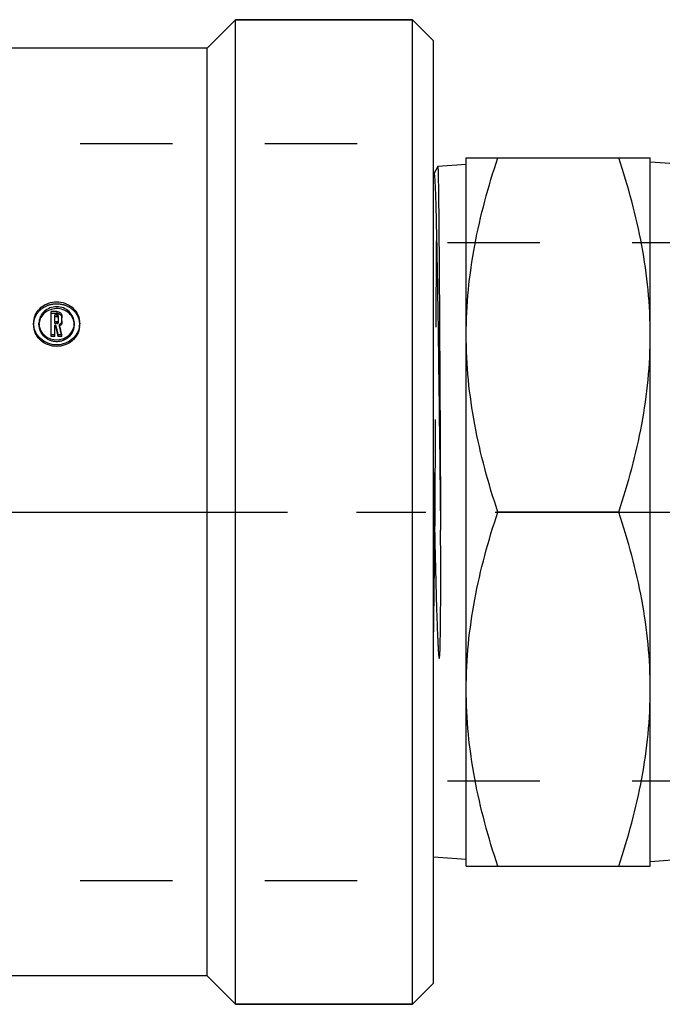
# Model space of a CAD drawing. Header units: millimetres. Extents: x 415 to 585, y 465 to 535.
# Tile 2 of 12: x 499 to 544, y 465 to 535. Entities that reach past the tile are written whole.
import ezdxf

# ---------------------------------------------------------------- set-up
doc = ezdxf.new("R2010")
doc.units = ezdxf.units.MM
doc.header["$LTSCALE"] = 65.185185
doc.linetypes.add('CENTER', pattern=[0.6, 0.375, -0.075, 0.075, -0.075])
doc.linetypes.add('HIDDEN', pattern=[0.2, 0.1, -0.1])
for name, color, linetype in [('ACHSEN_S', 7, 'CONTINUOUS'), ('FASEN', 7, 'CONTINUOUS'), ('KOERPER', 7, 'CONTINUOUS'), ('KONST.EL_MIT_GEO', 7, 'CONTINUOUS')]:
    doc.layers.add(name, color=color, linetype=linetype)

msp = doc.modelspace()

# ---------------------------------------------------------------- linework, layer by layer
at = {"layer": 'ACHSEN_S', "color": 2, "linetype": 'CENTER'}
msp.add_line((415.35, 500), (584.65, 500), dxfattribs=at)
at = {"layer": 'FASEN', "color": 7, "linetype": 'Continuous'}
for p, q in [((514.35, 534.75), (526.85, 534.75)), ((526.85, 465.25), (526.85, 534.75)), ((528.35, 533.25), (526.85, 534.75)), ((528.35, 466.75), (528.35, 533.25)), ((528.35, 466.75), (526.85, 465.25)), ((514.35, 465.25), (526.85, 465.25))]:
    msp.add_line(p, q, dxfattribs=at)
at = {"layer": 'KOERPER', "color": 7, "linetype": 'Continuous'}
for p, q in [((514.35, 534.75), (512.35, 532.75)), ((514.35, 465.25), (514.35, 534.75)), ((526.85, 534.75), (514.35, 534.75)), ((512.35, 532.75), (436.35, 532.75)), ((512.35, 467.25), (512.35, 532.75)), ((512.35, 467.25), (436.35, 467.25)), ((514.35, 465.25), (512.35, 467.25)), ((526.85, 465.25), (514.35, 465.25))]:
    msp.add_line(p, q, dxfattribs=at)
at = {"layer": 'KONST.EL_MIT_GEO', "color": 8, "linetype": 'HIDDEN'}
for p, q in [((490.35, 526), (528.35, 526)), ((528.35, 474), (528.35, 526)), ((561.918, 519), (528.35, 519)), ((501.762, 514.012), (501.347, 514.012)), ((501.762, 514.012), (501.762, 514.141)), ((500.097, 513.205), (500.097, 513.326)), ((500.474, 513.205), (500.474, 513.326)), ((501.597, 513.303), (501.597, 513.425)), ((501.762, 513.303), (501.597, 513.303)), ((501.762, 513.303), (501.762, 513.425)), ((501.847, 513.382), (501.847, 513.504)), ((501.922, 513.109), (501.922, 513.229)), ((502.097, 513.382), (502.097, 513.504)), ((502.974, 513.205), (502.974, 513.326)), ((503.35, 513.205), (503.35, 513.326)), ((528.35, 502.788), (528.36, 501.908)), ((528.371, 501.025), (528.35, 502.172)), ((528.36, 501.908), (528.371, 501.025)), ((528.406, 496.058), (528.453, 499.972)), ((528.453, 499.972), (528.453, 500)), ((528.35, 496.076), (528.406, 496.058)), ((528.35, 494.182), (528.373, 496.051)), ((528.406, 496.058), (528.373, 496.051)), ((561.918, 481), (528.35, 481)), ((490.35, 474), (528.35, 474))]:
    msp.add_line(p, q, dxfattribs=at)
at = {"layer": 'KONST.EL_MIT_GEO', "color": 7, "linetype": 'Continuous'}
for p, q in [((530.65, 525), (543.65, 525)), ((530.65, 475), (530.65, 525)), ((543.65, 475), (543.65, 525)), ((528.642, 524.385), (528.369, 523.86)), ((528.642, 524.385), (528.643, 524.386)), ((530.65, 524.519), (528.643, 524.386)), ((546.115, 524.522), (543.65, 524.685)), ((501.347, 512.392), (501.347, 514.141)), ((501.762, 514.141), (501.347, 514.141)), ((501.597, 513.425), (501.597, 513.909)), ((501.762, 513.909), (501.597, 513.909)), ((501.762, 513.782), (501.597, 513.782)), ((501.762, 513.782), (501.762, 513.909)), ((501.847, 513.504), (501.847, 513.83)), ((502.097, 513.504), (502.097, 513.83)), ((501.762, 513.425), (501.597, 513.425)), ((501.597, 512.392), (501.597, 513.191)), ((501.675, 513.191), (501.597, 513.191)), ((501.675, 513.072), (501.597, 513.072)), ((501.675, 513.072), (501.675, 513.191)), ((501.729, 512.846), (501.675, 513.072)), ((501.941, 513.149), (501.922, 513.229)), ((501.597, 512.505), (501.347, 512.505)), ((501.597, 512.392), (501.347, 512.392)), ((501.837, 512.392), (501.729, 512.846)), ((501.837, 512.392), (501.837, 512.505)), ((502.093, 512.505), (501.837, 512.505)), ((502.093, 512.392), (501.837, 512.392)), ((502.093, 512.392), (502.093, 512.505)), ((528.834, 500), (528.84, 498.723)), ((541.417, 500), (532.883, 500)), ((530.65, 475.481), (528.35, 475.634)), ((545.521, 475.439), (543.65, 475.315)), ((530.65, 475), (543.65, 475))]:
    msp.add_line(p, q, dxfattribs=at)
at = {"layer": 'KONST.EL_MIT_GEO', "color": 8, "linetype": 'HIDDEN'}
msp.add_lwpolyline([(528.369, 523.86), (528.364, 523.851), (528.353, 523.834), (528.35, 523.83)], dxfattribs=at)
at = {"layer": 'KONST.EL_MIT_GEO', "color": 7, "linetype": 'Continuous'}
for centre, radius, start, end in [((501.513, 513.327), 1.416, 173.97013, 180.01118), ((501.769, 513.532), 0.339, 296.8378, 303.63306), ((501.934, 513.326), 1.416, 359.95968, 6.00148), ((501.717, 513.449), 1.297, 248.78626, 250.54635), ((501.719, 513.456), 1.304, 250.54609, 252.09186), ((501.73, 513.448), 1.296, 287.91145, 293.04721)]:
    msp.add_arc(centre, radius, start, end, dxfattribs=at)
at = {"layer": 'KONST.EL_MIT_GEO', "color": 8, "linetype": 'HIDDEN'}
for centre, radius, start, end in [((501.493, 513.205), 1.396, 179.99282, 186.00878), ((501.55, 513.205), 1.077, 176.78273, 180.00786), ((501.77, 513.413), 0.34, 296.62613, 303.41851), ((501.897, 513.205), 1.076, 359.99214, 3.22212), ((501.954, 513.205), 1.396, 353.99079, 0.00724)]:
    msp.add_arc(centre, radius, start, end, dxfattribs=at)
at = {"layer": 'KONST.EL_MIT_GEO', "color": 7, "linetype": 'Continuous'}
for points, knots in [([(530.65, 512.5), (530.65, 514.615), (531.08, 518.87), (532.209, 522.978), (532.883, 525)], [0, 0, 0, 0, 0.498127, 1, 1, 1, 1]), ([(543.65, 512.5), (543.65, 514.615), (543.22, 518.87), (542.091, 522.978), (541.417, 525)], [0, 0, 0, 0, 0.498127, 1, 1, 1, 1]), ([(528.643, 524.386), (528.646, 524.386), (528.646, 524.371), (528.65, 524.354), (528.652, 524.315), (528.656, 524.265), (528.658, 524.198), (528.663, 524.082), (528.668, 523.899), (528.674, 523.638), (528.679, 523.319), (528.685, 522.944), (528.694, 522.334), (528.704, 521.44), (528.716, 520.213), (528.727, 518.792), (528.739, 517.19), (528.751, 515.423), (528.763, 513.507), (528.774, 511.46), (528.791, 508.53), (528.81, 504.697), (528.826, 501.586), (528.834, 500)], [0, 0, 0, 0, 0.000318, 0.001222, 0.002725, 0.004829, 0.007531, 0.010831, 0.019214, 0.02996, 0.043045, 0.058434, 0.076092, 0.118041, 0.168485, 0.226938, 0.292839, 0.365552, 0.444376, 0.528553, 0.617273, 0.804876, 1, 1, 1, 1]), ([(528.369, 523.86), (528.37, 523.862), (528.374, 523.869), (528.384, 523.859), (528.388, 523.843), (528.395, 523.816), (528.4, 523.779), (528.409, 523.707), (528.415, 523.648), (528.418, 523.605)], [0, 0, 0, 0, 0.032085, 0.059882, 0.12022, 0.218387, 0.355315, 0.531221, 1, 1, 1, 1]), ([(528.418, 523.605), (528.447, 523.256), (528.482, 522.302), (528.533, 520.509), (528.582, 518.02), (528.634, 514.921), (528.685, 511.317), (528.756, 505.861), (528.806, 501.62), (528.84, 498.723)], [0, 0, 0, 0, 0.042172, 0.115098, 0.216262, 0.342209, 0.488685, 0.650785, 1, 1, 1, 1]), ([(500.105, 513.475), (500.125, 513.661), (500.241, 514.031), (500.739, 514.629), (501.724, 514.973), (502.709, 514.629), (503.206, 514.03), (503.323, 513.66), (503.342, 513.475)], [0, 0, 0, 0, 0.122352, 0.247188, 0.499916, 0.752795, 0.877704, 1, 1, 1, 1]), ([(502.974, 513.326), (502.974, 513.479), (502.906, 513.79), (502.531, 514.305), (501.724, 514.61), (500.917, 514.306), (500.541, 513.791), (500.474, 513.479), (500.474, 513.326)], [0, 0, 0, 0, 0.122399, 0.247226, 0.499862, 0.752489, 0.87732, 1, 1, 1, 1]), ([(502.882, 513.639), (502.818, 513.784), (502.622, 514.052), (502.193, 514.306), (501.695, 514.387), (501.363, 514.318), (501.21, 514.255)], [0, 0, 0, 0, 0.243155, 0.49266, 0.746483, 1, 1, 1, 1]), ([(501.21, 514.255), (501.068, 514.197), (500.806, 514.03), (500.625, 513.776), (500.565, 513.639)], [0, 0, 0, 0, 0.506083, 1, 1, 1, 1]), ([(501.762, 514.141), (501.846, 514.141), (502.019, 514.08), (502.097, 513.91), (502.097, 513.83)], [0, 0, 0, 0, 0.51105, 1, 1, 1, 1]), ([(501.847, 513.83), (501.847, 513.85), (501.827, 513.893), (501.784, 513.909), (501.762, 513.909)], [0, 0, 0, 0, 0.489941, 1, 1, 1, 1]), ([(501.847, 513.704), (501.847, 513.724), (501.827, 513.767), (501.783, 513.782), (501.762, 513.782)], [0, 0, 0, 0, 0.488336, 1, 1, 1, 1]), ([(503.35, 513.326), (503.35, 513.127), (503.262, 512.72), (502.897, 512.212), (502.357, 511.874), (501.723, 511.756), (501.09, 511.874), (500.549, 512.213), (500.184, 512.721), (500.097, 513.128), (500.097, 513.326)], [0, 0, 0, 0, 0.121017, 0.244847, 0.371478, 0.499919, 0.628437, 0.755156, 0.879043, 1, 1, 1, 1]), ([(503.342, 513.059), (503.323, 512.874), (503.206, 512.505), (502.713, 511.902), (501.724, 511.545), (500.734, 511.902), (500.241, 512.505), (500.124, 512.874), (500.105, 513.059)], [0, 0, 0, 0, 0.121529, 0.24633, 0.499894, 0.753623, 0.87849, 1, 1, 1, 1]), ([(501.762, 513.425), (501.784, 513.425), (501.828, 513.441), (501.847, 513.484), (501.847, 513.504)], [0, 0, 0, 0, 0.512458, 1, 1, 1, 1]), ([(502.097, 513.504), (502.097, 513.455), (502.07, 513.353), (501.998, 513.277), (501.956, 513.249)], [0, 0, 0, 0, 0.49553, 1, 1, 1, 1]), ([(502.097, 513.382), (502.097, 513.333), (502.07, 513.232), (501.998, 513.157), (501.957, 513.129)], [0, 0, 0, 0, 0.494619, 1, 1, 1, 1]), ([(500.565, 512.886), (500.628, 512.741), (500.819, 512.472), (501.097, 512.299), (501.248, 512.241)], [0, 0, 0, 0, 0.494424, 1, 1, 1, 1]), ([(502.238, 512.256), (502.38, 512.317), (502.642, 512.489), (502.822, 512.747), (502.882, 512.886)], [0, 0, 0, 0, 0.505398, 1, 1, 1, 1]), ([(532.883, 500), (532.209, 502.022), (531.08, 506.13), (530.65, 510.385), (530.65, 512.5)], [0, 0, 0, 0, 0.501873, 1, 1, 1, 1]), ([(541.417, 500), (542.091, 502.022), (543.22, 506.13), (543.65, 510.385), (543.65, 512.5)], [0, 0, 0, 0, 0.501873, 1, 1, 1, 1]), ([(530.65, 487.5), (530.65, 489.615), (531.08, 493.87), (532.209, 497.978), (532.883, 500)], [0, 0, 0, 0, 0.498127, 1, 1, 1, 1]), ([(543.65, 487.5), (543.65, 489.615), (543.22, 493.87), (542.091, 497.978), (541.417, 500)], [0, 0, 0, 0, 0.498127, 1, 1, 1, 1]), ([(528.397, 499.644), (528.413, 498.823), (528.447, 497.191), (528.497, 495.159), (528.537, 493.75), (528.561, 492.957), (528.581, 492.368), (528.602, 491.784), (528.622, 491.301), (528.64, 490.917), (528.651, 490.679), (528.662, 490.488), (528.67, 490.347), (528.679, 490.205), (528.688, 490.065), (528.701, 489.918), (528.709, 489.804), (528.749, 489.572), (528.777, 489.809), (528.784, 489.923), (528.793, 490.071), (528.798, 490.21), (528.804, 490.352), (528.808, 490.493), (528.813, 490.683), (528.821, 491.018), (528.829, 491.498), (528.836, 492.079), (528.841, 492.665), (528.845, 493.256), (528.848, 494.053), (528.85, 495.057), (528.849, 496.681), (528.844, 497.904), (528.84, 498.723)], [0, 0, 0, 0, 0.129105, 0.256716, 0.319555, 0.350663, 0.381538, 0.412161, 0.442513, 0.457582, 0.472578, 0.480047, 0.487499, 0.494931, 0.502345, 0.509741, 0.517124, 0.524302, 0.531738, 0.539082, 0.54645, 0.553841, 0.561254, 0.568687, 0.576141, 0.59111, 0.621277, 0.651734, 0.682459, 0.713432, 0.744634, 0.807638, 0.87131, 1, 1, 1, 1]), ([(532.883, 475), (532.209, 477.022), (531.08, 481.13), (530.65, 485.385), (530.65, 487.5)], [0, 0, 0, 0, 0.501873, 1, 1, 1, 1]), ([(541.417, 475), (542.091, 477.022), (543.22, 481.13), (543.65, 485.385), (543.65, 487.5)], [0, 0, 0, 0, 0.501873, 1, 1, 1, 1])]:
    msp.add_open_spline(points, degree=3, knots=knots, dxfattribs=at)
at = {"layer": 'KONST.EL_MIT_GEO', "color": 8, "linetype": 'HIDDEN'}
for points, knots in [([(528.453, 500), (528.461, 501.576), (528.476, 504.669), (528.499, 509.161), (528.519, 512.715), (528.535, 515.343), (528.547, 517.107), (528.559, 518.708), (528.57, 520.131), (528.582, 521.363), (528.594, 522.391), (528.603, 523.116), (528.612, 523.588), (528.617, 523.858), (528.624, 524.071), (528.627, 524.228), (528.637, 524.324), (528.636, 524.373), (528.642, 524.385)], [0, 0, 0, 0, 0.193921, 0.380474, 0.552592, 0.631162, 0.703729, 0.7696, 0.828148, 0.878817, 0.921126, 0.954671, 0.968055, 0.979136, 0.987887, 0.994289, 0.998328, 1, 1, 1, 1]), ([(528.35, 523.774), (528.351, 523.784), (528.356, 523.813), (528.36, 523.843), (528.369, 523.859)], [0, 0, 0, 0, 0.354302, 1, 1, 1, 1]), ([(500.097, 513.205), (500.097, 513.402), (500.184, 513.804), (500.554, 514.302), (501.095, 514.626), (501.723, 514.738), (502.352, 514.626), (502.893, 514.302), (503.263, 513.804), (503.35, 513.402), (503.35, 513.205)], [0, 0, 0, 0, 0.120924, 0.24442, 0.371065, 0.499935, 0.628871, 0.755612, 0.879168, 1, 1, 1, 1]), ([(501.762, 514.012), (501.846, 514.012), (502.019, 513.953), (502.097, 513.784), (502.097, 513.704)], [0, 0, 0, 0, 0.512656, 1, 1, 1, 1]), ([(500.474, 513.205), (500.474, 513.054), (500.541, 512.744), (500.915, 512.228), (501.723, 511.917), (502.532, 512.227), (502.906, 512.743), (502.974, 513.054), (502.974, 513.205)], [0, 0, 0, 0, 0.121565, 0.246316, 0.499878, 0.753446, 0.878203, 1, 1, 1, 1]), ([(501.762, 513.303), (501.784, 513.303), (501.827, 513.318), (501.847, 513.361), (501.847, 513.382)], [0, 0, 0, 0, 0.514064, 1, 1, 1, 1]), ([(528.373, 496.051), (528.379, 496.375), (528.406, 497.683), (528.433, 498.99), (528.453, 499.972)], [0, 0, 0, 0, 0.248527, 1, 1, 1, 1]), ([(528.35, 491.508), (528.355, 491.879), (528.374, 493.396), (528.392, 494.913), (528.406, 496.058)], [0, 0, 0, 0, 0.24482, 1, 1, 1, 1])]:
    msp.add_open_spline(points, degree=3, knots=knots, dxfattribs=at)
at = {"layer": 'KONST.EL_MIT_GEO', "color": 7, "linetype": 'Continuous'}
for points in [[(500.565, 513.639), (500.514, 513.522), (500.482, 513.394), (500.475, 513.266)], [(502.972, 513.266), (502.965, 513.394), (502.934, 513.522), (502.882, 513.639)], [(500.474, 513.326), (500.474, 513.176), (500.506, 513.024), (500.565, 512.886)], [(501.837, 512.505), (501.783, 512.734), (501.729, 512.963), (501.675, 513.191)], [(502.093, 512.505), (502.042, 512.72), (501.992, 512.935), (501.941, 513.149)], [(502.882, 512.886), (502.941, 513.024), (502.974, 513.176), (502.974, 513.326)], [(501.319, 512.215), (501.576, 512.132), (501.872, 512.132), (502.129, 512.216)], [(528.371, 501.025), (528.379, 500.565), (528.388, 500.105), (528.397, 499.644)]]:
    msp.add_open_spline(points, degree=3, dxfattribs=at)
at = {"layer": 'KONST.EL_MIT_GEO', "color": 8, "linetype": 'HIDDEN'}
msp.add_open_spline([(502.093, 512.392), (502.036, 512.631), (501.979, 512.87), (501.922, 513.109)], degree=3, dxfattribs=at)

doc.saveas('drawing.dxf')
